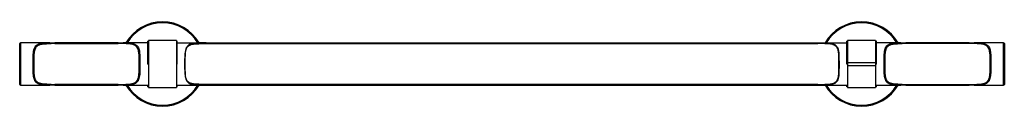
# Paper-space layout '_Inferior' of a CAD drawing. Header units: millimetres. Extents: x -793 to 607, y -60 to 60.
import ezdxf

# ---------------------------------------------------------------- set-up
doc = ezdxf.new("R2010")
doc.units = ezdxf.units.MM

psp = doc.layouts.new('_Inferior')

# ---------------------------------------------------------------- linework, layer by layer
at = {"color": 7, "linetype": 'Continuous', "lineweight": 25}
for p, q in [((-792.9, -29), (-792.9, 29)), ((-750.2, 30), (-791.9, 30)), ((-652.9, 30), (-743, 30)), ((-743, 29), (-652.9, 29)), ((-610.9, 30), (-645.6, 30)), ((-609.9, 32.5), (-610.9, 32.5)), ((-610.9, 0), (-610.9, 32.5)), ((-569.9, 33.2), (-609.9, 33.2)), ((-609.9, 33.2), (-609.9, -33.2)), ((-569.9, 33.2), (-569.9, -33.2)), ((-568.9, 32.5), (-569.9, 32.5)), ((-568.9, 0), (-568.9, 32.5)), ((-568.9, 30), (383.1, 30)), ((-527.9, 29), (-527.9, 30)), ((-527.9, 29), (342, 29)), ((342, 29), (342, 30)), ((384.1, 32.5), (383.1, 32.5)), ((383.1, 0), (383.1, 32.5)), ((424.1, 33.2), (384.1, 33.2)), ((384.1, 33.2), (384.1, -33.2)), ((424.1, 33.2), (424.1, -33.2)), ((425.1, 32.5), (424.1, 32.5)), ((425.1, 0), (425.1, 32.5)), ((459.8, 30), (425.1, 30)), ((557.1, 30), (467, 30)), ((557.1, 29), (467, 29)), ((606.1, 30), (564.4, 30)), ((607.1, 29), (607.1, -29)), ((384.1, 2), (424.1, 2)), ((-610.9, 0), (-609.9, 0)), ((-569.9, 0), (-568.9, 0)), ((384.1, 0), (383.1, 0)), ((384.1, -2), (424.1, -2)), ((425.1, 0), (424.1, 0)), ((-791.9, -30), (-750.2, -30)), ((-652.9, -29), (-743, -29)), ((-743, -30), (-652.9, -30)), ((-645.6, -30), (-609.9, -30)), ((-610.9, -32.5), (-610.9, -30)), ((-610.9, -32.5), (-609.9, -32.5)), ((-609.9, -33.2), (-569.9, -33.2)), ((-569.9, -30), (384.1, -30)), ((-569.9, -32.5), (-568.9, -32.5)), ((-568.9, -32.5), (-568.9, -30)), ((-527.9, -30), (-527.9, -29)), ((342, -29), (-527.9, -29)), ((342, -30), (342, -29)), ((383.1, -32.5), (383.1, -30)), ((384.1, -32.5), (383.1, -32.5)), ((384.1, -33.2), (424.1, -33.2)), ((424.1, -30), (459.8, -30)), ((425.1, -32.5), (424.1, -32.5)), ((425.1, -32.5), (425.1, -30)), ((467, -29), (557.1, -29)), ((467, -30), (557.1, -30)), ((564.4, -30), (606.1, -30))]:
    psp.add_line(p, q, dxfattribs=at)
at = {"color": 8, "linetype": 'Continuous', "lineweight": 25}
for p, q in [((-791.9, 30), (-791.9, -30)), ((606.1, -30), (606.1, 30))]:
    psp.add_line(p, q, dxfattribs=at)
at = {"color": 7, "linetype": 'Continuous', "lineweight": 25}
for centre, radius, start, end in [((-589.9, 0), 60, 30, 150), ((404.1, 0), 60, 30, 150), ((-791.9, 29), 1, 90, 180), ((606.1, 29), 1, 0, 90), ((-791.9, -29), 1, 180, 270), ((-589.9, 0), 60, 210, 330), ((404.1, 0), 60, 210, 330), ((606.1, -29), 1, 270, 360)]:
    psp.add_arc(centre, radius, start, end, dxfattribs=at)
at = {"color": 8, "linetype": 'Continuous', "lineweight": 25}
for centre, start, end in [((-589.9, 0), 30.8519, 149.1481), ((404.1, 0), 30.8519, 149.1481), ((-589.9, 0), 210.8519, 329.1481), ((404.1, 0), 210.8519, 329.1481)]:
    psp.add_arc(centre, 58.5, start, end, dxfattribs=at)
for points, knots in [([(-763.2, -29.2), (-763.9, -29), (-765.7, -28.6), (-767.9, -27.6), (-770.1, -25.8), (-771.6, -23.6), (-772.6, -20.9), (-773.3, -17.7), (-773.6, -14.2), (-773.8, -10.1), (-773.9, -5.5), (-773.9, -0.5), (-773.9, 4.5), (-773.9, 9.3), (-773.7, 14), (-773.2, 18.2), (-772.4, 21.8), (-771, 24.6), (-769.2, 26.7), (-767, 28.1), (-765.2, 28.7), (-764.3, 28.9)], [0, 0, 0, 0, 0.033081, 0.084634, 0.135303, 0.187666, 0.234933, 0.283401, 0.333747, 0.385261, 0.443039, 0.502428, 0.560954, 0.621147, 0.679675, 0.740001, 0.796187, 0.854411, 0.903735, 0.954614, 1, 1, 1, 1]), ([(-748.2, 29), (-749.9, 29), (-753, 29), (-757.1, 28.9), (-760.5, 28.6), (-763.6, 28.1), (-766.1, 27.2), (-768.3, 25.8), (-770.1, 23.8), (-771.1, 21.8), (-771.5, 20.3), (-771.6, 19.9)], [0, 0, 0, 0, 0.146794, 0.264785, 0.385319, 0.491792, 0.600729, 0.712461, 0.827816, 0.955415, 1, 1, 1, 1]), ([(-624.1, 19.2), (-624.1, 19.3), (-624.3, 20.4), (-625, 22.3), (-626.4, 24.6), (-628.5, 26.5), (-631.2, 27.8), (-633.6, 28.3), (-636.3, 28.7), (-639.4, 28.9), (-643.6, 29), (-646.5, 29), (-647.7, 29)], [0, 0, 0, 0, 0.009759, 0.117313, 0.231195, 0.349147, 0.474419, 0.604518, 0.620221, 0.758395, 0.901043, 1, 1, 1, 1]), ([(-633.2, 29.2), (-632.4, 29.1), (-630.3, 28.7), (-627.7, 27.5), (-625.5, 25.5), (-624.1, 23.1), (-623.1, 20.3), (-622.5, 17.1), (-622.2, 13.4), (-622, 9.2), (-622, 4.5), (-622, -0.5), (-622, -5.5), (-622.1, -10.3), (-622.3, -14.9), (-622.8, -18.9), (-623.8, -22.4), (-625.2, -25), (-627.1, -27), (-629.3, -28.3), (-631.2, -28.8), (-632, -29)], [0, 0, 0, 0, 0.037999, 0.09939, 0.150197, 0.202766, 0.249349, 0.297092, 0.347216, 0.398511, 0.45624, 0.515625, 0.573086, 0.632177, 0.689641, 0.748891, 0.803665, 0.860434, 0.908451, 0.957938, 1, 1, 1, 1]), ([(446.8, -29.2), (446.1, -29), (444.3, -28.6), (442.1, -27.6), (439.9, -25.8), (438.4, -23.6), (437.4, -20.9), (436.7, -17.7), (436.4, -14.2), (436.2, -10.1), (436.1, -5.5), (436.1, -0.5), (436.1, 4.5), (436.1, 9.3), (436.3, 14), (436.8, 18.2), (437.6, 21.8), (439, 24.6), (440.8, 26.7), (443, 28.1), (444.8, 28.7), (445.7, 28.9)], [0, 0, 0, 0, 0.033081, 0.084634, 0.135303, 0.187666, 0.234933, 0.283401, 0.333747, 0.385261, 0.443039, 0.502428, 0.560954, 0.621147, 0.679675, 0.740001, 0.796187, 0.854411, 0.903735, 0.954614, 1, 1, 1, 1]), ([(461.8, 29), (460.1, 29), (457, 29), (452.9, 28.9), (449.5, 28.6), (446.4, 28.1), (443.9, 27.2), (441.7, 25.8), (439.9, 23.8), (438.9, 21.8), (438.5, 20.3), (438.4, 19.9)], [0, 0, 0, 0, 0.146794, 0.264785, 0.385319, 0.491792, 0.600729, 0.712461, 0.827816, 0.955415, 1, 1, 1, 1]), ([(585.9, 19.3), (585.9, 19.4), (585.7, 20.5), (585, 22.3), (583.6, 24.6), (581.5, 26.5), (578.8, 27.8), (576.4, 28.3), (573.7, 28.7), (570.6, 28.9), (566.3, 29), (563.5, 29), (562.3, 29)], [0, 0, 0, 0, 0.0094101, 0.1158514, 0.2319652, 0.3480605, 0.4758887, 0.6038438, 0.6195744, 0.7601802, 0.9008704, 1, 1, 1, 1]), ([(576.8, 29.2), (577.6, 29.1), (579.7, 28.7), (582.3, 27.5), (584.5, 25.5), (585.9, 23.1), (586.9, 20.3), (587.5, 17.1), (587.8, 13.4), (588, 9.2), (588, 4.5), (588, -0.5), (588, -5.5), (587.9, -10.3), (587.7, -14.9), (587.2, -18.9), (586.2, -22.4), (584.8, -25), (582.9, -27), (580.7, -28.3), (578.8, -28.8), (578, -29)], [0, 0, 0, 0, 0.037999, 0.09939, 0.150197, 0.202766, 0.249349, 0.297092, 0.347216, 0.398511, 0.45624, 0.515625, 0.573086, 0.632177, 0.689641, 0.748891, 0.803665, 0.860434, 0.908451, 0.957938, 1, 1, 1, 1]), ([(-771.8, -19.2), (-771.7, -19.5), (-771.5, -20.8), (-770.7, -22.7), (-769.2, -25), (-767.2, -26.6), (-764.6, -27.8), (-761.4, -28.5), (-757.5, -28.9), (-752.9, -29), (-749.7, -29), (-748.2, -29)], [0, 0, 0, 0, 0.031327, 0.138699, 0.250433, 0.366036, 0.476962, 0.591193, 0.729171, 0.871752, 1, 1, 1, 1]), ([(-647.7, -29), (-646.3, -29), (-643.5, -29), (-639.5, -28.9), (-636, -28.7), (-632.9, -28.2), (-630.2, -27.4), (-628, -26.1), (-626.1, -24.2), (-624.9, -22.2), (-624.5, -20.6), (-624.4, -20.1)], [0, 0, 0, 0, 0.123242, 0.244186, 0.367765, 0.475877, 0.586439, 0.698101, 0.81326, 0.940842, 1, 1, 1, 1]), ([(438.2, -19.2), (438.3, -19.5), (438.5, -20.8), (439.3, -22.7), (440.8, -25), (442.8, -26.6), (445.4, -27.8), (448.6, -28.5), (452.5, -28.9), (457.1, -29), (460.3, -29), (461.8, -29)], [0, 0, 0, 0, 0.031327, 0.138699, 0.250433, 0.366036, 0.476962, 0.591193, 0.729171, 0.871752, 1, 1, 1, 1]), ([(562.3, -29), (563.7, -29), (566.5, -29), (570.5, -28.9), (574, -28.7), (577.1, -28.2), (579.8, -27.4), (582, -26.1), (583.9, -24.2), (585.1, -22.2), (585.5, -20.6), (585.6, -20.1)], [0, 0, 0, 0, 0.123231, 0.2455, 0.367726, 0.47708, 0.586371, 0.699774, 0.813149, 0.943131, 1, 1, 1, 1])]:
    psp.add_open_spline(points, degree=3, knots=knots, dxfattribs=at)
at = {"color": 7, "linetype": 'Continuous', "lineweight": 25}
for points, knots in [([(-748.2, -29), (-749.4, -29), (-750.5, -29), (-752.2, -29), (-752.8, -29), (-753.9, -28.9), (-754.5, -28.9), (-756.1, -28.8), (-757.1, -28.8), (-759.2, -28.6), (-760.1, -28.5), (-761.6, -28.3), (-762, -28.2), (-762.9, -28), (-763.3, -27.9), (-764.6, -27.5), (-765.3, -27.2), (-766.4, -26.7), (-766.8, -26.5), (-767.4, -26.1), (-767.7, -25.8), (-768.6, -25.1), (-769.2, -24.6), (-770.1, -23.3), (-770.5, -22.6), (-771, -21.5), (-771.1, -21.1), (-771.4, -20.3), (-771.6, -19.9), (-771.9, -18.6), (-772.1, -17.7), (-772.3, -16.2), (-772.4, -15.8), (-772.5, -14.7), (-772.6, -14.2), (-772.7, -12.7), (-772.7, -11.6), (-772.8, -9.9), (-772.8, -9.4), (-772.9, -8.2), (-772.9, -7.7), (-772.9, -5.9), (-772.9, -4.8), (-772.9, -2.4), (-772.9, -1.2), (-772.9, 0.6), (-772.9, 1.2), (-772.9, 2.3), (-772.9, 2.9), (-772.9, 4.7), (-772.9, 5.9), (-772.9, 8.2), (-772.8, 9.3), (-772.8, 11), (-772.7, 11.5), (-772.7, 12.6), (-772.6, 13.1), (-772.5, 14.7), (-772.4, 15.7), (-772.2, 17.1), (-772.1, 17.6), (-771.9, 18.5), (-771.8, 19), (-771.2, 21.1), (-770.6, 22.6), (-769.4, 24.2), (-769.2, 24.5), (-768.7, 25), (-768.4, 25.3), (-767.5, 26), (-766.9, 26.4), (-765.8, 27), (-765.4, 27.2), (-764.6, 27.5), (-764.2, 27.6), (-763, 28), (-762.1, 28.2), (-760.7, 28.4), (-760.2, 28.5), (-759.2, 28.6), (-758.7, 28.6), (-757.2, 28.8), (-756.1, 28.8), (-754, 28.9), (-752.8, 29), (-751.1, 29), (-750.6, 29), (-749.4, 29), (-748.8, 29), (-748.2, 29)], [0, 0, 0, 0, 0.03125, 0.03125, 0.046875, 0.046875, 0.0625, 0.0625, 0.09375, 0.09375, 0.125, 0.125, 0.140625, 0.140625, 0.15625, 0.15625, 0.1875, 0.1875, 0.203125, 0.203125, 0.21875, 0.21875, 0.25, 0.25, 0.28125, 0.28125, 0.296875, 0.296875, 0.3125, 0.3125, 0.34375, 0.34375, 0.359375, 0.359375, 0.375, 0.375, 0.40625, 0.40625, 0.421875, 0.421875, 0.4375, 0.4375, 0.46875, 0.46875, 0.5, 0.5, 0.515625, 0.515625, 0.53125, 0.53125, 0.5625, 0.5625, 0.59375, 0.59375, 0.609375, 0.609375, 0.625, 0.625, 0.65625, 0.65625, 0.671875, 0.671875, 0.6875, 0.6875, 0.75, 0.75, 0.765625, 0.765625, 0.78125, 0.78125, 0.8125, 0.8125, 0.828125, 0.828125, 0.84375, 0.84375, 0.875, 0.875, 0.890625, 0.890625, 0.90625, 0.90625, 0.9375, 0.9375, 0.96875, 0.96875, 0.984375, 0.984375, 1, 1, 1, 1]), ([(-764.3, 28.9), (-764.3, 29), (-763.4, 29.3), (-761.2, 29.6), (-757.6, 29.9), (-753.3, 30), (-748.4, 30), (-744.8, 30), (-743, 30)], [0, 0, 0, 0, 0.00485, 0.17483, 0.357311, 0.543982, 0.768309, 1, 1, 1, 1]), ([(-743, 29), (-743, 29.1), (-743, 29.3), (-743, 29.5), (-743, 29.6), (-743, 29.8), (-743, 29.9), (-743, 30), (-743, 30), (-743, 30)], [0, 0, 0, 0, 0.25, 0.25, 0.5, 0.5, 0.75, 0.75, 1, 1, 1, 1]), ([(-652.9, 29), (-652.9, 29.1), (-652.9, 29.3), (-652.9, 29.5), (-652.9, 29.6), (-652.9, 29.8), (-652.9, 29.9), (-652.9, 30), (-652.9, 30), (-652.9, 30)], [0, 0, 0, 0, 0.25, 0.25, 0.5, 0.5, 0.75, 0.75, 1, 1, 1, 1]), ([(-652.9, 30), (-651.4, 30), (-648.3, 30), (-643.7, 30), (-639, 29.9), (-635.4, 29.8), (-633.7, 29.3), (-633.2, 29.2)], [0, 0, 0, 0, 0.210302, 0.425545, 0.667091, 0.916458, 1, 1, 1, 1]), ([(-647.7, -29), (-646.5, -29), (-645.4, -29), (-643.6, -29), (-643.1, -29), (-642, -28.9), (-641.4, -28.9), (-639.8, -28.8), (-638.7, -28.8), (-636.7, -28.6), (-635.7, -28.5), (-634.3, -28.3), (-633.9, -28.2), (-633, -28), (-632.6, -27.9), (-631.3, -27.5), (-630.5, -27.2), (-629.5, -26.7), (-629.1, -26.5), (-628.5, -26.1), (-628.2, -25.8), (-627.3, -25.1), (-626.7, -24.6), (-625.8, -23.3), (-625.4, -22.6), (-624.9, -21.5), (-624.7, -21.1), (-624.5, -20.3), (-624.3, -19.9), (-624, -18.6), (-623.8, -17.7), (-623.6, -16.2), (-623.5, -15.8), (-623.4, -14.7), (-623.3, -14.2), (-623.2, -12.7), (-623.2, -11.6), (-623.1, -9.9), (-623.1, -9.4), (-623, -8.2), (-623, -7.7), (-623, -5.9), (-623, -4.8), (-623, -2.4), (-623, -1.2), (-623, 0.6), (-623, 1.2), (-623, 2.3), (-623, 2.9), (-623, 4.7), (-623, 5.9), (-623, 8.2), (-623.1, 9.3), (-623.1, 11), (-623.2, 11.5), (-623.2, 12.6), (-623.2, 13.1), (-623.4, 14.7), (-623.5, 15.7), (-623.7, 17.1), (-623.8, 17.6), (-624, 18.5), (-624.1, 19), (-624.7, 21.1), (-625.3, 22.6), (-626.4, 24.2), (-626.7, 24.5), (-627.2, 25), (-627.5, 25.3), (-628.4, 26), (-629, 26.4), (-630.1, 27), (-630.5, 27.2), (-631.3, 27.5), (-631.7, 27.6), (-632.9, 28), (-633.8, 28.2), (-635.2, 28.4), (-635.7, 28.5), (-636.7, 28.6), (-637.2, 28.6), (-638.7, 28.8), (-639.8, 28.8), (-641.9, 28.9), (-643, 29), (-644.8, 29), (-645.3, 29), (-646.5, 29), (-647.1, 29), (-647.7, 29)], [0, 0, 0, 0, 0.03125, 0.03125, 0.046875, 0.046875, 0.0625, 0.0625, 0.09375, 0.09375, 0.125, 0.125, 0.140625, 0.140625, 0.15625, 0.15625, 0.1875, 0.1875, 0.203125, 0.203125, 0.21875, 0.21875, 0.25, 0.25, 0.28125, 0.28125, 0.296875, 0.296875, 0.3125, 0.3125, 0.34375, 0.34375, 0.359375, 0.359375, 0.375, 0.375, 0.40625, 0.40625, 0.421875, 0.421875, 0.4375, 0.4375, 0.46875, 0.46875, 0.5, 0.5, 0.515625, 0.515625, 0.53125, 0.53125, 0.5625, 0.5625, 0.59375, 0.59375, 0.609375, 0.609375, 0.625, 0.625, 0.65625, 0.65625, 0.671875, 0.671875, 0.6875, 0.6875, 0.75, 0.75, 0.765625, 0.765625, 0.78125, 0.78125, 0.8125, 0.8125, 0.828125, 0.828125, 0.84375, 0.84375, 0.875, 0.875, 0.890625, 0.890625, 0.90625, 0.90625, 0.9375, 0.9375, 0.96875, 0.96875, 0.984375, 0.984375, 1, 1, 1, 1]), ([(-527.9, 30), (-529.3, 30), (-530.6, 30), (-533.2, 30), (-534.5, 30), (-537.1, 30), (-538.4, 29.9), (-540.8, 29.9), (-542, 29.8), (-544.3, 29.6), (-545.4, 29.5), (-547.5, 29.1), (-548.5, 28.9), (-550.3, 28.3), (-551.1, 28), (-552.2, 27.3), (-552.6, 27.1), (-553.3, 26.6), (-553.6, 26.3), (-554.5, 25.4), (-555, 24.7), (-555.7, 23.6), (-555.9, 23.2), (-556.2, 22.4), (-556.4, 21.9), (-556.8, 20.5), (-557.1, 19.6), (-557.3, 18), (-557.4, 17.5), (-557.5, 16.4), (-557.6, 15.8), (-557.7, 14.1), (-557.8, 12.9), (-557.9, 11.1), (-557.9, 10.4), (-557.9, 9.2), (-557.9, 8.5), (-557.9, 6.6), (-557.9, 5.3), (-557.9, 2.7), (-557.9, 1.3), (-557.9, -0.7), (-557.9, -1.3), (-557.9, -2.7), (-557.9, -3.3), (-557.9, -5.3), (-557.9, -6.6), (-557.9, -8.5), (-557.9, -9.2), (-557.9, -10.4), (-557.9, -11.1), (-557.8, -12.9), (-557.7, -14.1), (-557.6, -16.4), (-557.4, -17.5), (-557.2, -19), (-557.1, -19.5), (-556.8, -20.5), (-556.7, -21), (-556.3, -22.3), (-555.9, -23.2), (-555.3, -24.3), (-555, -24.7), (-554.5, -25.4), (-554.2, -25.7), (-553.3, -26.6), (-552.6, -27.1), (-551.5, -27.7), (-551.1, -27.9), (-550.3, -28.3), (-549.8, -28.5), (-548.5, -28.9), (-547.5, -29.1), (-545.9, -29.4), (-545.4, -29.5), (-544.3, -29.6), (-543.7, -29.7), (-542, -29.8), (-540.8, -29.9), (-539, -29.9), (-538.3, -29.9), (-537.1, -30), (-536.4, -30), (-534.5, -30), (-533.2, -30), (-530.5, -30), (-529.2, -30), (-527.9, -30)], [0, 0, 0, 0, 0.03125, 0.03125, 0.0625, 0.0625, 0.09375, 0.09375, 0.125, 0.125, 0.15625, 0.15625, 0.1875, 0.1875, 0.21875, 0.21875, 0.234375, 0.234375, 0.25, 0.25, 0.28125, 0.28125, 0.296875, 0.296875, 0.3125, 0.3125, 0.34375, 0.34375, 0.359375, 0.359375, 0.375, 0.375, 0.40625, 0.40625, 0.421875, 0.421875, 0.4375, 0.4375, 0.46875, 0.46875, 0.5, 0.5, 0.515625, 0.515625, 0.53125, 0.53125, 0.5625, 0.5625, 0.578125, 0.578125, 0.59375, 0.59375, 0.625, 0.625, 0.65625, 0.65625, 0.671875, 0.671875, 0.6875, 0.6875, 0.71875, 0.71875, 0.734375, 0.734375, 0.75, 0.75, 0.78125, 0.78125, 0.796875, 0.796875, 0.8125, 0.8125, 0.84375, 0.84375, 0.859375, 0.859375, 0.875, 0.875, 0.90625, 0.90625, 0.921875, 0.921875, 0.9375, 0.9375, 0.96875, 0.96875, 1, 1, 1, 1]), ([(-527.9, -29), (-529.2, -29), (-530.5, -29), (-533, -29), (-534.3, -29), (-536.2, -29), (-536.8, -29), (-538, -28.9), (-538.7, -28.9), (-540.5, -28.9), (-541.6, -28.8), (-543.9, -28.6), (-544.9, -28.5), (-546.5, -28.3), (-547, -28.2), (-548, -28), (-548.4, -27.8), (-549.8, -27.4), (-550.6, -27.1), (-551.8, -26.5), (-552.1, -26.3), (-552.8, -25.8), (-553.2, -25.5), (-554.1, -24.7), (-554.6, -24), (-555.3, -23), (-555.5, -22.6), (-555.9, -21.8), (-556.1, -21.3), (-556.6, -20), (-556.8, -19.1), (-557.1, -17.6), (-557.2, -17.1), (-557.4, -16), (-557.4, -15.5), (-557.6, -13.8), (-557.7, -12.6), (-557.8, -10.8), (-557.8, -10.2), (-557.8, -9), (-557.9, -8.4), (-557.9, -6.5), (-557.9, -5.2), (-557.9, -2.7), (-557.9, -1.4), (-557.9, 0.6), (-557.9, 1.3), (-557.9, 2.6), (-557.9, 3.2), (-557.9, 5.1), (-557.9, 6.4), (-557.9, 8.3), (-557.8, 8.9), (-557.8, 10.1), (-557.8, 10.7), (-557.7, 12.5), (-557.6, 13.7), (-557.4, 15.9), (-557.2, 17), (-556.9, 18.5), (-556.8, 19), (-556.6, 19.9), (-556.4, 20.4), (-556, 21.7), (-555.6, 22.5), (-554.9, 23.6), (-554.7, 23.9), (-554.1, 24.6), (-553.8, 24.9), (-552.9, 25.8), (-552.2, 26.2), (-551.1, 26.9), (-550.7, 27), (-549.9, 27.4), (-549.4, 27.5), (-548.1, 28), (-547.1, 28.2), (-545.5, 28.4), (-545, 28.5), (-543.9, 28.6), (-543.4, 28.7), (-541.7, 28.8), (-540.5, 28.9), (-538.7, 28.9), (-538.1, 28.9), (-536.9, 29), (-536.2, 29), (-534.3, 29), (-533.1, 29), (-530.5, 29), (-529.2, 29), (-527.9, 29)], [0, 0, 0, 0, 0.03125, 0.03125, 0.0625, 0.0625, 0.078125, 0.078125, 0.09375, 0.09375, 0.125, 0.125, 0.15625, 0.15625, 0.171875, 0.171875, 0.1875, 0.1875, 0.21875, 0.21875, 0.234375, 0.234375, 0.25, 0.25, 0.28125, 0.28125, 0.296875, 0.296875, 0.3125, 0.3125, 0.34375, 0.34375, 0.359375, 0.359375, 0.375, 0.375, 0.40625, 0.40625, 0.421875, 0.421875, 0.4375, 0.4375, 0.46875, 0.46875, 0.5, 0.5, 0.515625, 0.515625, 0.53125, 0.53125, 0.5625, 0.5625, 0.578125, 0.578125, 0.59375, 0.59375, 0.625, 0.625, 0.65625, 0.65625, 0.671875, 0.671875, 0.6875, 0.6875, 0.71875, 0.71875, 0.734375, 0.734375, 0.75, 0.75, 0.78125, 0.78125, 0.796875, 0.796875, 0.8125, 0.8125, 0.84375, 0.84375, 0.859375, 0.859375, 0.875, 0.875, 0.90625, 0.90625, 0.921875, 0.921875, 0.9375, 0.9375, 0.96875, 0.96875, 1, 1, 1, 1]), ([(342.1, 30), (343.4, 30), (344.7, 30), (347.3, 30), (348.6, 30), (351.2, 30), (352.5, 29.9), (354.9, 29.9), (356.1, 29.8), (358.4, 29.6), (359.5, 29.5), (361.6, 29.1), (362.6, 28.9), (364.4, 28.3), (365.2, 28), (366.3, 27.3), (366.7, 27.1), (367.4, 26.6), (367.7, 26.3), (368.6, 25.4), (369.1, 24.7), (369.8, 23.6), (370, 23.2), (370.3, 22.4), (370.5, 21.9), (370.9, 20.5), (371.2, 19.6), (371.4, 18), (371.5, 17.5), (371.7, 16.4), (371.7, 15.8), (371.9, 14.1), (371.9, 12.9), (372, 11.1), (372, 10.4), (372, 9.2), (372, 8.5), (372, 6.6), (372, 5.3), (372.1, 2.7), (372.1, 1.3), (372.1, -0.7), (372.1, -1.3), (372.1, -2.7), (372.1, -3.3), (372, -5.3), (372, -6.6), (372, -8.5), (372, -9.2), (372, -10.4), (372, -11.1), (371.9, -12.9), (371.9, -14.1), (371.7, -16.4), (371.5, -17.5), (371.3, -19), (371.2, -19.5), (370.9, -20.5), (370.8, -21), (370.4, -22.3), (370, -23.2), (369.4, -24.3), (369.1, -24.7), (368.6, -25.4), (368.3, -25.7), (367.4, -26.6), (366.8, -27.1), (365.6, -27.7), (365.2, -27.9), (364.4, -28.3), (363.9, -28.5), (362.6, -28.9), (361.6, -29.1), (360, -29.4), (359.5, -29.5), (358.4, -29.6), (357.8, -29.7), (356.1, -29.8), (354.9, -29.9), (353.1, -29.9), (352.4, -29.9), (351.2, -30), (350.5, -30), (348.6, -30), (347.3, -30), (344.6, -30), (343.3, -30), (342, -30)], [0, 0, 0, 0, 0.03125, 0.03125, 0.0625, 0.0625, 0.09375, 0.09375, 0.125, 0.125, 0.15625, 0.15625, 0.1875, 0.1875, 0.21875, 0.21875, 0.234375, 0.234375, 0.25, 0.25, 0.28125, 0.28125, 0.296875, 0.296875, 0.3125, 0.3125, 0.34375, 0.34375, 0.359375, 0.359375, 0.375, 0.375, 0.40625, 0.40625, 0.421875, 0.421875, 0.4375, 0.4375, 0.46875, 0.46875, 0.5, 0.5, 0.515625, 0.515625, 0.53125, 0.53125, 0.5625, 0.5625, 0.578125, 0.578125, 0.59375, 0.59375, 0.625, 0.625, 0.65625, 0.65625, 0.671875, 0.671875, 0.6875, 0.6875, 0.71875, 0.71875, 0.734375, 0.734375, 0.75, 0.75, 0.78125, 0.78125, 0.796875, 0.796875, 0.8125, 0.8125, 0.84375, 0.84375, 0.859375, 0.859375, 0.875, 0.875, 0.90625, 0.90625, 0.921875, 0.921875, 0.9375, 0.9375, 0.96875, 0.96875, 1, 1, 1, 1]), ([(342, -29), (343.3, -29), (344.6, -29), (347.1, -29), (348.4, -29), (350.3, -29), (350.9, -29), (352.2, -28.9), (352.8, -28.9), (354.6, -28.9), (355.7, -28.8), (358, -28.6), (359, -28.5), (360.6, -28.3), (361.1, -28.2), (362.1, -28), (362.5, -27.8), (363.9, -27.4), (364.7, -27.1), (365.9, -26.5), (366.2, -26.3), (366.9, -25.8), (367.3, -25.5), (368.2, -24.7), (368.7, -24), (369.4, -23), (369.6, -22.6), (370, -21.8), (370.2, -21.3), (370.7, -20), (370.9, -19.1), (371.2, -17.6), (371.3, -17.1), (371.5, -16), (371.5, -15.5), (371.7, -13.8), (371.8, -12.6), (371.9, -10.8), (371.9, -10.2), (372, -9), (372, -8.4), (372, -6.5), (372, -5.2), (372, -2.7), (372, -1.4), (372, 0.6), (372, 1.3), (372, 2.6), (372, 3.2), (372, 5.1), (372, 6.4), (372, 8.3), (372, 8.9), (371.9, 10.1), (371.9, 10.7), (371.8, 12.5), (371.7, 13.7), (371.5, 15.9), (371.4, 17), (371.1, 18.5), (370.9, 19), (370.7, 19.9), (370.5, 20.4), (370.1, 21.7), (369.7, 22.5), (369, 23.6), (368.8, 23.9), (368.2, 24.6), (368, 24.9), (367, 25.8), (366.4, 26.2), (365.2, 26.9), (364.8, 27), (364, 27.4), (363.5, 27.5), (362.2, 28), (361.2, 28.2), (359.7, 28.4), (359.1, 28.5), (358, 28.6), (357.5, 28.7), (355.8, 28.8), (354.6, 28.9), (352.8, 28.9), (352.2, 28.9), (351, 29), (350.3, 29), (348.4, 29), (347.2, 29), (344.6, 29), (343.3, 29), (342, 29)], [0, 0, 0, 0, 0.03125, 0.03125, 0.0625, 0.0625, 0.078125, 0.078125, 0.09375, 0.09375, 0.125, 0.125, 0.15625, 0.15625, 0.171875, 0.171875, 0.1875, 0.1875, 0.21875, 0.21875, 0.234375, 0.234375, 0.25, 0.25, 0.28125, 0.28125, 0.296875, 0.296875, 0.3125, 0.3125, 0.34375, 0.34375, 0.359375, 0.359375, 0.375, 0.375, 0.40625, 0.40625, 0.421875, 0.421875, 0.4375, 0.4375, 0.46875, 0.46875, 0.5, 0.5, 0.515625, 0.515625, 0.53125, 0.53125, 0.5625, 0.5625, 0.578125, 0.578125, 0.59375, 0.59375, 0.625, 0.625, 0.65625, 0.65625, 0.671875, 0.671875, 0.6875, 0.6875, 0.71875, 0.71875, 0.734375, 0.734375, 0.75, 0.75, 0.78125, 0.78125, 0.796875, 0.796875, 0.8125, 0.8125, 0.84375, 0.84375, 0.859375, 0.859375, 0.875, 0.875, 0.90625, 0.90625, 0.921875, 0.921875, 0.9375, 0.9375, 0.96875, 0.96875, 1, 1, 1, 1]), ([(461.8, -29), (460.6, -29), (459.5, -29), (457.8, -29), (457.2, -29), (456.1, -28.9), (455.5, -28.9), (453.9, -28.8), (452.9, -28.8), (450.8, -28.6), (449.9, -28.5), (448.4, -28.3), (448, -28.2), (447.1, -28), (446.7, -27.9), (445.4, -27.5), (444.7, -27.2), (443.6, -26.7), (443.2, -26.5), (442.6, -26.1), (442.3, -25.8), (441.4, -25.1), (440.8, -24.6), (439.9, -23.3), (439.5, -22.6), (439, -21.5), (438.9, -21.1), (438.6, -20.3), (438.4, -19.9), (438.1, -18.6), (437.9, -17.7), (437.7, -16.2), (437.6, -15.8), (437.5, -14.7), (437.4, -14.2), (437.3, -12.7), (437.3, -11.6), (437.2, -9.9), (437.2, -9.4), (437.1, -8.2), (437.1, -7.7), (437.1, -5.9), (437.1, -4.8), (437.1, -2.4), (437.1, -1.2), (437.1, 0.6), (437.1, 1.2), (437.1, 2.3), (437.1, 2.9), (437.1, 4.7), (437.1, 5.9), (437.1, 8.2), (437.2, 9.3), (437.2, 11), (437.3, 11.5), (437.3, 12.6), (437.4, 13.1), (437.5, 14.7), (437.6, 15.7), (437.8, 17.1), (437.9, 17.6), (438.1, 18.5), (438.2, 19), (438.8, 21.1), (439.4, 22.6), (440.6, 24.2), (440.8, 24.5), (441.3, 25), (441.6, 25.3), (442.5, 26), (443.1, 26.4), (444.2, 27), (444.6, 27.2), (445.4, 27.5), (445.8, 27.6), (447, 28), (447.9, 28.2), (449.3, 28.4), (449.8, 28.5), (450.8, 28.6), (451.3, 28.6), (452.8, 28.8), (453.9, 28.8), (456, 28.9), (457.2, 29), (458.9, 29), (459.4, 29), (460.6, 29), (461.2, 29), (461.8, 29)], [0, 0, 0, 0, 0.03125, 0.03125, 0.046875, 0.046875, 0.0625, 0.0625, 0.09375, 0.09375, 0.125, 0.125, 0.140625, 0.140625, 0.15625, 0.15625, 0.1875, 0.1875, 0.203125, 0.203125, 0.21875, 0.21875, 0.25, 0.25, 0.28125, 0.28125, 0.296875, 0.296875, 0.3125, 0.3125, 0.34375, 0.34375, 0.359375, 0.359375, 0.375, 0.375, 0.40625, 0.40625, 0.421875, 0.421875, 0.4375, 0.4375, 0.46875, 0.46875, 0.5, 0.5, 0.515625, 0.515625, 0.53125, 0.53125, 0.5625, 0.5625, 0.59375, 0.59375, 0.609375, 0.609375, 0.625, 0.625, 0.65625, 0.65625, 0.671875, 0.671875, 0.6875, 0.6875, 0.75, 0.75, 0.765625, 0.765625, 0.78125, 0.78125, 0.8125, 0.8125, 0.828125, 0.828125, 0.84375, 0.84375, 0.875, 0.875, 0.890625, 0.890625, 0.90625, 0.90625, 0.9375, 0.9375, 0.96875, 0.96875, 0.984375, 0.984375, 1, 1, 1, 1]), ([(445.7, 28.9), (445.7, 29), (446.6, 29.3), (448.8, 29.6), (452.4, 29.9), (456.7, 30), (461.6, 30), (465.2, 30), (467, 30)], [0, 0, 0, 0, 0.0048498, 0.1748299, 0.3573115, 0.5439819, 0.7683092, 1, 1, 1, 1]), ([(467, 29), (467, 29.1), (467, 29.3), (467, 29.5), (467, 29.6), (467, 29.8), (467, 29.9), (467, 30), (467, 30), (467, 30)], [0, 0, 0, 0, 0.25, 0.25, 0.5, 0.5, 0.75, 0.75, 1, 1, 1, 1]), ([(557.1, 29), (557.1, 29.1), (557.1, 29.3), (557.1, 29.5), (557.1, 29.6), (557.1, 29.8), (557.1, 29.9), (557.1, 30), (557.1, 30), (557.1, 30)], [0, 0, 0, 0, 0.25, 0.25, 0.5, 0.5, 0.75, 0.75, 1, 1, 1, 1]), ([(557.1, 30), (558.6, 30), (561.7, 30), (566.3, 30), (571, 29.9), (574.6, 29.8), (576.3, 29.3), (576.8, 29.2)], [0, 0, 0, 0, 0.210302, 0.425545, 0.667091, 0.916458, 1, 1, 1, 1]), ([(562.3, -29), (563.5, -29), (564.6, -29), (566.4, -29), (566.9, -29), (568, -28.9), (568.6, -28.9), (570.2, -28.8), (571.3, -28.8), (573.3, -28.6), (574.3, -28.5), (575.7, -28.3), (576.1, -28.2), (577, -28), (577.4, -27.9), (578.7, -27.5), (579.5, -27.2), (580.5, -26.7), (580.9, -26.5), (581.5, -26.1), (581.8, -25.8), (582.7, -25.1), (583.3, -24.6), (584.2, -23.3), (584.6, -22.6), (585.1, -21.5), (585.3, -21.1), (585.5, -20.3), (585.7, -19.9), (586, -18.6), (586.2, -17.7), (586.4, -16.2), (586.5, -15.8), (586.6, -14.7), (586.7, -14.2), (586.8, -12.7), (586.8, -11.6), (586.9, -9.9), (586.9, -9.4), (587, -8.2), (587, -7.7), (587, -5.9), (587, -4.8), (587, -2.4), (587, -1.2), (587, 0.6), (587, 1.2), (587, 2.3), (587, 2.9), (587, 4.7), (587, 5.9), (587, 8.2), (586.9, 9.3), (586.9, 11), (586.8, 11.5), (586.8, 12.6), (586.8, 13.1), (586.6, 14.7), (586.5, 15.7), (586.3, 17.1), (586.2, 17.6), (586, 18.5), (585.9, 19), (585.3, 21.1), (584.7, 22.6), (583.6, 24.2), (583.3, 24.5), (582.8, 25), (582.5, 25.3), (581.6, 26), (581, 26.4), (579.9, 27), (579.5, 27.2), (578.7, 27.5), (578.3, 27.6), (577.1, 28), (576.2, 28.2), (574.8, 28.4), (574.3, 28.5), (573.3, 28.6), (572.8, 28.6), (571.3, 28.8), (570.2, 28.8), (568.1, 28.9), (567, 29), (565.2, 29), (564.7, 29), (563.5, 29), (562.9, 29), (562.3, 29)], [0, 0, 0, 0, 0.03125, 0.03125, 0.046875, 0.046875, 0.0625, 0.0625, 0.09375, 0.09375, 0.125, 0.125, 0.140625, 0.140625, 0.15625, 0.15625, 0.1875, 0.1875, 0.203125, 0.203125, 0.21875, 0.21875, 0.25, 0.25, 0.28125, 0.28125, 0.296875, 0.296875, 0.3125, 0.3125, 0.34375, 0.34375, 0.359375, 0.359375, 0.375, 0.375, 0.40625, 0.40625, 0.421875, 0.421875, 0.4375, 0.4375, 0.46875, 0.46875, 0.5, 0.5, 0.515625, 0.515625, 0.53125, 0.53125, 0.5625, 0.5625, 0.59375, 0.59375, 0.609375, 0.609375, 0.625, 0.625, 0.65625, 0.65625, 0.671875, 0.671875, 0.6875, 0.6875, 0.75, 0.75, 0.765625, 0.765625, 0.78125, 0.78125, 0.8125, 0.8125, 0.828125, 0.828125, 0.84375, 0.84375, 0.875, 0.875, 0.890625, 0.890625, 0.90625, 0.90625, 0.9375, 0.9375, 0.96875, 0.96875, 0.984375, 0.984375, 1, 1, 1, 1]), ([(-771.6, 19.9), (-771.8, 19.1), (-772.3, 17.2), (-772.7, 13.5), (-772.9, 9.1), (-772.9, 4.4), (-772.9, -0.4), (-772.9, -5.2), (-772.9, -9.7), (-772.7, -13.7), (-772.4, -16.8), (-772, -18.5), (-771.8, -19.2)], [0, 0, 0, 0, 0.07247, 0.183051, 0.297052, 0.408396, 0.522735, 0.632633, 0.745397, 0.840583, 0.937842, 1, 1, 1, 1]), ([(-624.4, -20.1), (-624.2, -19.5), (-623.7, -17.8), (-623.3, -14.4), (-623, -10), (-623, -5.3), (-623, -0.5), (-623, 4.3), (-623, 8.8), (-623.2, 12.9), (-623.5, 16.4), (-623.9, 18.3), (-624.1, 19.2)], [0, 0, 0, 0, 0.059242, 0.168311, 0.280822, 0.390709, 0.503546, 0.614003, 0.727421, 0.822785, 0.920236, 1, 1, 1, 1]), ([(438.4, 19.9), (438.2, 19.1), (437.7, 17.2), (437.3, 13.5), (437.1, 9.1), (437.1, 4.4), (437.1, -0.4), (437.1, -5.2), (437.1, -9.7), (437.3, -13.7), (437.6, -16.8), (438, -18.5), (438.2, -19.2)], [0, 0, 0, 0, 0.07247, 0.183051, 0.297052, 0.408396, 0.522735, 0.632633, 0.745397, 0.840583, 0.937842, 1, 1, 1, 1]), ([(585.6, -20.1), (585.8, -19.5), (586.3, -17.8), (586.7, -14.4), (587, -10), (587, -5.3), (587, -0.5), (587, 4.3), (587, 8.9), (586.8, 13), (586.5, 16.4), (586.1, 18.4), (585.9, 19.3)], [0, 0, 0, 0, 0.059038, 0.169649, 0.280336, 0.391552, 0.502781, 0.614583, 0.726375, 0.822681, 0.91895, 1, 1, 1, 1]), ([(-743, -30), (-744.7, -30), (-748.1, -30), (-753.1, -30), (-757.9, -29.9), (-761.3, -29.6), (-762.9, -29.2), (-763.2, -29.2)], [0, 0, 0, 0, 0.226961, 0.460638, 0.694198, 0.93546, 1, 1, 1, 1]), ([(-743, -29), (-743, -29.1), (-743, -29.3), (-743, -29.5), (-743, -29.6), (-743, -29.8), (-743, -29.9), (-743, -30), (-743, -30), (-743, -30)], [0, 0, 0, 0, 0.25, 0.25, 0.5, 0.5, 0.75, 0.75, 1, 1, 1, 1]), ([(-632, -29), (-632.1, -29.1), (-633, -29.4), (-635.4, -29.7), (-639, -29.9), (-643.3, -30), (-647.9, -30), (-651.2, -30), (-652.9, -30)], [0, 0, 0, 0, 0.015337, 0.189846, 0.379035, 0.572614, 0.783414, 1, 1, 1, 1]), ([(-652.9, -29), (-652.9, -29.1), (-652.9, -29.3), (-652.9, -29.5), (-652.9, -29.6), (-652.9, -29.8), (-652.9, -29.9), (-652.9, -30), (-652.9, -30), (-652.9, -30)], [0, 0, 0, 0, 0.25, 0.25, 0.5, 0.5, 0.75, 0.75, 1, 1, 1, 1]), ([(467, -30), (465.3, -30), (461.9, -30), (456.9, -30), (452.1, -29.9), (448.7, -29.6), (447.1, -29.2), (446.8, -29.2)], [0, 0, 0, 0, 0.226961, 0.460638, 0.694198, 0.93546, 1, 1, 1, 1]), ([(467, -29), (467, -29.1), (467, -29.3), (467, -29.5), (467, -29.6), (467, -29.8), (467, -29.9), (467, -30), (467, -30), (467, -30)], [0, 0, 0, 0, 0.25, 0.25, 0.5, 0.5, 0.75, 0.75, 1, 1, 1, 1]), ([(578, -29), (577.9, -29.1), (577, -29.4), (574.6, -29.7), (571, -29.9), (566.7, -30), (562.1, -30), (558.8, -30), (557.1, -30)], [0, 0, 0, 0, 0.0153372, 0.1898464, 0.3790347, 0.5726143, 0.7834135, 1, 1, 1, 1]), ([(557.1, -29), (557.1, -29.1), (557.1, -29.3), (557.1, -29.5), (557.1, -29.6), (557.1, -29.8), (557.1, -29.9), (557.1, -30), (557.1, -30), (557.1, -30)], [0, 0, 0, 0, 0.25, 0.25, 0.5, 0.5, 0.75, 0.75, 1, 1, 1, 1])]:
    psp.add_open_spline(points, degree=3, knots=knots, dxfattribs=at)
for points in [[(-743, 29), (-744.7, 29), (-746.5, 29), (-748.2, 29)], [(-647.7, 29), (-649.4, 29), (-651.2, 29), (-652.9, 29)], [(467, 29), (465.3, 29), (463.5, 29), (461.8, 29)], [(562.3, 29), (560.6, 29), (558.8, 29), (557.1, 29)], [(-748.2, -29), (-746.5, -29), (-744.7, -29), (-743, -29)], [(-652.9, -29), (-651.2, -29), (-649.4, -29), (-647.7, -29)], [(461.8, -29), (463.5, -29), (465.3, -29), (467, -29)], [(557.1, -29), (558.8, -29), (560.6, -29), (562.3, -29)]]:
    psp.add_open_spline(points, degree=3, dxfattribs=at)

doc.saveas('drawing.dxf')
